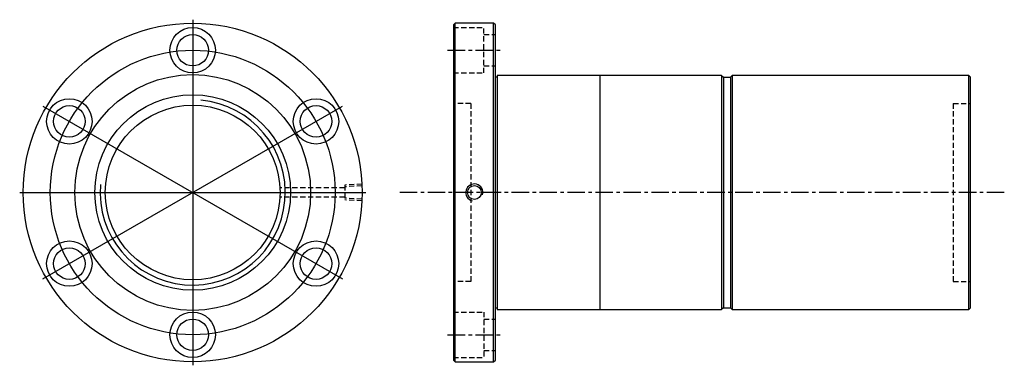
# Model space of a CAD drawing. Extents: x -248 to 315, y -99 to 99.
import ezdxf

# ---------------------------------------------------------------- set-up
doc = ezdxf.new("R2010")
doc.units = 0
doc.header["$MEASUREMENT"] = 0
doc.linetypes.add('CENTER', pattern=[16, 10, -2, 2, -2])
doc.linetypes.add('DASHED', pattern=[4.5, 3, -1.5])
for name, color, linetype in [('CENTER', 3, 'CENTER'), ('DASHED', 1, 'DASHED'), ('HIWIN', 7, 'CONTINUOUS'), ('HIWIN2', 5, 'CONTINUOUS')]:
    doc.layers.add(name, color=color, linetype=linetype)

msp = doc.modelspace()

# ---------------------------------------------------------------- linework, layer by layer
at = {"layer": 'CENTER', "linetype": 'BYBLOCK'}
for p, q in [((-149.21, 99), (-149.21, -99)), ((-234.95, 49.5), (-63.48, -49.5)), ((-234.95, -49.5), (-63.48, 49.5)), ((-248.21, 0), (-50.21, 0))]:
    msp.add_line(p, q, dxfattribs=at)
msp.add_circle((-149.21, 0), 81.5, dxfattribs=at)
at = {"layer": 'DASHED'}
for p, q in [((-62.21, 2.75), (-99.21, 2.75)), ((-52.21, 4.86), (-62.21, 4.24)), ((-62.21, 4.24), (-62.21, -4.24)), ((-52.21, 3.89), (-62.21, 3.27)), ((-62.21, -2.75), (-99.21, -2.75)), ((-52.21, -3.89), (-62.21, -3.27)), ((-52.21, -4.86), (-62.21, -4.24))]:
    msp.add_line(p, q, dxfattribs=at)
at = {"layer": 'DASHED', "linetype": 'BYBLOCK'}
msp.add_circle((-149.21, 0), 67.5, dxfattribs=at)
at = {"layer": 'HIWIN'}
for p, q in [((1, -97), (1, 97)), ((23, -97), (23, 97)), ((25, 66), (24, 66)), ((84, -67), (84, 67)), ((295, -67), (295, 67)), ((24, -66), (25, -66))]:
    msp.add_line(p, q, dxfattribs=at)
at = {"layer": 'HIWIN', "color": 1, "linetype": 'DASHED'}
for p, q in [((0, 94.5), (17.5, 94.5)), ((17.5, 68.5), (17.5, 94.5)), ((17.5, 90.5), (24, 90.5)), ((0, 68.5), (17.5, 68.5)), ((17.5, 72.5), (24, 72.5)), ((10, 51), (0, 51)), ((10, 51), (10, -51)), ((286, 51), (286, -51)), ((286, 51), (296, 51)), ((10, -51), (0, -51)), ((286, -51), (296, -51)), ((0, -68.5), (17.5, -68.5)), ((17.5, -68.5), (17.5, -94.5)), ((17.5, -72.5), (24, -72.5)), ((0, -94.5), (17.5, -94.5)), ((17.5, -90.5), (24, -90.5))]:
    msp.add_line(p, q, dxfattribs=at)
at = {"layer": 'HIWIN', "color": 3, "linetype": 'CENTER'}
for p, q in [((-3.31, 81.5), (27.39, 81.5)), ((315.28, 0), (-30.93, 0)), ((-3.31, -81.5), (27.39, -81.5))]:
    msp.add_line(p, q, dxfattribs=at)
at = {"layer": 'HIWIN', "linetype": 'BYBLOCK'}
for p, q in [((153.5, 67), (153.5, -67)), ((154.5, 66), (158.5, 66)), ((159.5, 67), (159.5, -67)), ((154.5, -66), (158.5, -66))]:
    msp.add_line(p, q, dxfattribs=at)
at = {"layer": 'HIWIN'}
msp.add_lwpolyline([(1, -97), (23, -97), (24, -96), (24, 96), (23, 97), (1, 97), (0, 96), (0, -96)], close=True, dxfattribs=at)
for points in [[(153.5, 67), (25, 67), (25, -67), (153.5, -67)], [(159.5, -67), (295, -67), (296, -66), (296, 66), (295, 67), (159.5, 67)]]:
    msp.add_lwpolyline(points, dxfattribs=at)
at = {"layer": 'HIWIN', "linetype": 'BYBLOCK'}
for points in [[(153.5, 67), (154.5, 66), (154.5, -66), (153.5, -67)], [(159.5, 67), (158.5, 66), (158.5, -66), (159.5, -67)]]:
    msp.add_lwpolyline(points, dxfattribs=at)
for centre, radius in [((-149.21, 0), 97), ((-149.21, 81.5), 13), ((-149.21, 81.5), 9), ((-219.8, 40.75), 13), ((-149.21, 0), 56), ((-78.63, 40.75), 13), ((-219.8, 40.75), 9), ((-149.21, 0), 50), ((-78.63, 40.75), 9), ((12, 0), 3.92), ((-219.8, -40.75), 13), ((-78.63, -40.75), 13), ((-219.8, -40.75), 9), ((-78.63, -40.75), 9), ((-149.21, -81.5), 13), ((-149.21, -81.5), 9)]:
    msp.add_circle(centre, radius, dxfattribs=at)
at = {"layer": 'HIWIN2', "linetype": 'BYBLOCK'}
for centre, radius, start, end in [((-149.21, 0), 53, 175, 85), ((12, 0), 4.9, 345, 255)]:
    msp.add_arc(centre, radius, start, end, dxfattribs=at)

doc.saveas('drawing.dxf')
